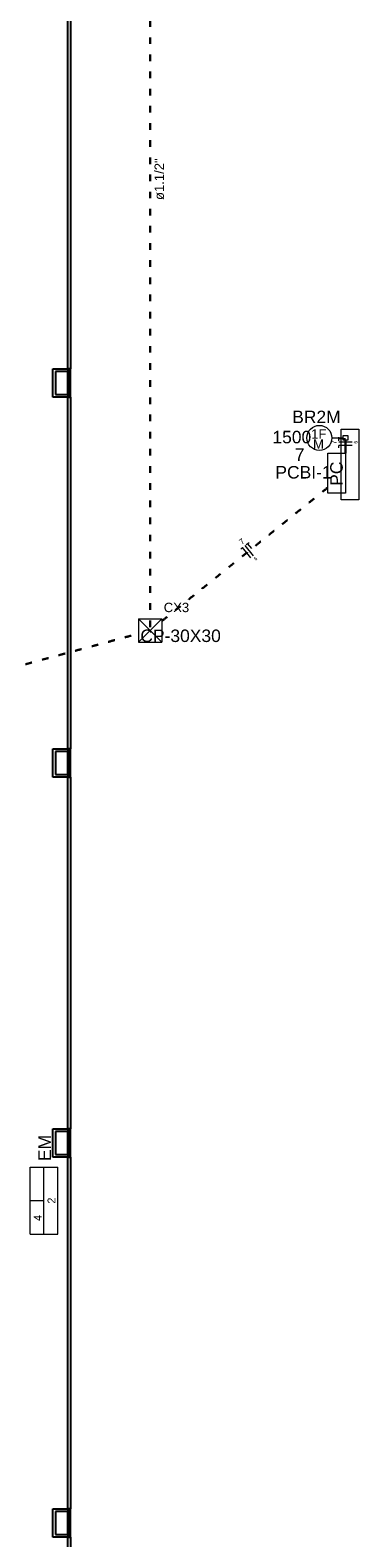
# Model space of a CAD drawing. Header units: millimetres. Extents: x -35 to 343, y 0 to 93.
# Tile 12 of 128: x -15.51 to -10.56, y 26.57 to 49.32. Entities that reach past the tile are written whole.
import ezdxf

# ---------------------------------------------------------------- set-up
doc = ezdxf.new("R2010")
doc.units = ezdxf.units.MM
doc.linetypes.add('DOT2', pattern=[3.175, 0, -3.175])
for name, color, linetype, lineweight in [('EL-Condutos', 3, 'Continuous', 30), ('EL-Fios', 1, 'Continuous', 20), ('EL-Pontos', 1, 'Continuous', 20), ('EL-Textos condutos', 1, 'Continuous', 20), ('EL-Textos fios', 1, 'Continuous', 20), ('EL-Textos pontos', 2, 'Continuous', 20), ('P-SIMBOL', 3, 'Continuous', 20)]:
    doc.layers.add(name, color=color, linetype=linetype, lineweight=lineweight)
doc.styles.add('Arial', font='arial.ttf')

msp = doc.modelspace()

# ---------------------------------------------------------------- linework, layer by layer
at = {"color": 1}
for p, q in [((-14.94702, 44.21039), (-14.94702, 49.51739)), ((-14.90702, 49.51739), (-14.90702, 44.21039)), ((-15.17302, 44.21039), (-14.94702, 44.21039)), ((-15.17302, 43.78339), (-15.17302, 44.21039)), ((-14.94702, 44.17039), (-15.13302, 44.17039)), ((-15.13302, 44.17039), (-15.13302, 43.82339)), ((-14.93302, 44.21039), (-14.94702, 44.21039)), ((-14.94702, 44.21039), (-14.94702, 43.78339)), ((-14.94702, 43.82339), (-14.94702, 44.17039)), ((-14.90702, 44.21039), (-14.93302, 44.21039)), ((-14.93302, 44.21039), (-14.93302, 43.78339)), ((-14.90702, 43.78339), (-14.90702, 44.21039)), ((-14.94702, 43.78339), (-15.17302, 43.78339)), ((-15.13302, 43.82339), (-14.94702, 43.82339)), ((-14.94702, 43.78339), (-14.93302, 43.78339)), ((-14.94702, 38.47739), (-14.94702, 43.78339)), ((-14.93302, 43.78339), (-14.90702, 43.78339)), ((-14.90702, 43.78339), (-14.90702, 38.47739)), ((-15.17302, 38.47739), (-14.94702, 38.47739)), ((-15.17302, 38.05039), (-15.17302, 38.47739)), ((-14.93302, 38.47739), (-14.94702, 38.47739)), ((-14.94702, 38.47739), (-14.94702, 38.05039)), ((-14.90702, 38.47739), (-14.93302, 38.47739)), ((-14.93302, 38.47739), (-14.93302, 38.05039)), ((-14.90702, 38.05039), (-14.90702, 38.47739)), ((-14.94702, 38.43739), (-15.13302, 38.43739)), ((-15.13302, 38.43739), (-15.13302, 38.09039)), ((-14.94702, 38.09039), (-14.94702, 38.43739)), ((-14.94702, 38.05039), (-15.17302, 38.05039)), ((-15.13302, 38.09039), (-14.94702, 38.09039)), ((-14.94702, 38.05039), (-14.93302, 38.05039)), ((-14.94702, 32.74339), (-14.94702, 38.05039)), ((-14.93302, 38.05039), (-14.90702, 38.05039)), ((-14.90702, 38.05039), (-14.90702, 32.74339)), ((-15.17302, 32.74339), (-14.94702, 32.74339)), ((-15.17302, 32.31739), (-15.17302, 32.74339)), ((-14.94702, 32.70339), (-15.13302, 32.70339)), ((-15.13302, 32.70339), (-15.13302, 32.35739)), ((-14.93302, 32.74339), (-14.94702, 32.74339)), ((-14.94702, 32.74339), (-14.94702, 32.31739)), ((-14.94702, 32.35739), (-14.94702, 32.70339)), ((-14.90702, 32.74339), (-14.93302, 32.74339)), ((-14.93302, 32.74339), (-14.93302, 32.31739)), ((-14.90702, 32.31739), (-14.90702, 32.74339)), ((-14.94702, 32.31739), (-15.17302, 32.31739)), ((-15.13302, 32.35739), (-14.94702, 32.35739)), ((-14.94702, 32.31739), (-14.93302, 32.31739)), ((-14.94702, 27.01039), (-14.94702, 32.31739)), ((-14.93302, 32.31739), (-14.90702, 32.31739)), ((-14.90702, 32.31739), (-14.90702, 27.01039)), ((-15.17302, 27.01039), (-14.94702, 27.01039)), ((-15.17302, 26.58339), (-15.17302, 27.01039)), ((-14.94702, 26.97039), (-15.13302, 26.97039)), ((-15.13302, 26.97039), (-15.13302, 26.62339)), ((-14.93302, 27.01039), (-14.94702, 27.01039)), ((-14.94702, 27.01039), (-14.94702, 26.58339)), ((-14.94702, 26.62339), (-14.94702, 26.97039)), ((-14.90702, 27.01039), (-14.93302, 27.01039)), ((-14.93302, 27.01039), (-14.93302, 26.58339)), ((-14.90702, 26.58339), (-14.90702, 27.01039)), ((-15.13302, 26.62339), (-14.94702, 26.62339)), ((-14.94702, 26.58339), (-15.17302, 26.58339)), ((-14.94702, 26.58339), (-14.93302, 26.58339)), ((-14.94702, 21.27739), (-14.94702, 26.58339)), ((-14.93302, 26.58339), (-14.90702, 26.58339)), ((-14.90702, 26.58339), (-14.90702, 21.27739))]:
    msp.add_line(p, q, dxfattribs=at)
at = {"layer": 'EL-Condutos', "linetype": 'DOT2', "ltscale": 0.05}
for points in [[(-13.70702, 60.08099), (-13.70702, 59.13099), (-13.70702, 58.24167), (-13.70702, 57.40868), (-13.70702, 56.62764), (-13.70702, 55.8942), (-13.70702, 55.20398), (-13.70702, 54.55264), (-13.70702, 53.9358), (-13.70702, 53.3491), (-13.70702, 52.78818), (-13.70702, 52.24867), (-13.70702, 51.72621), (-13.70702, 51.21644), (-13.70702, 50.715), (-13.70702, 50.21751), (-13.70702, 49.71962), (-13.70702, 49.21697), (-13.70702, 48.70518), (-13.70702, 48.17991), (-13.70702, 47.63677), (-13.70702, 47.07142), (-13.70702, 46.47948), (-13.70702, 45.8566), (-13.70702, 45.19841), (-13.70702, 44.50054), (-13.70702, 43.75864), (-13.70702, 42.96833), (-13.70702, 42.12527), (-13.70702, 41.22507), (-13.70702, 40.26339)], [(-13.52797, 40.40758), (-13.41046, 40.50221), (-13.29965, 40.59144), (-13.1951, 40.67564), (-13.09632, 40.75518), (-13.00286, 40.83045), (-12.91424, 40.90181), (-12.83, 40.96966), (-12.74968, 41.03435), (-12.67279, 41.09627), (-12.59889, 41.15579), (-12.5275, 41.21329), (-12.45815, 41.26914), (-12.39038, 41.32373), (-12.32372, 41.37743), (-12.2577, 41.4306), (-12.19186, 41.48364), (-12.12574, 41.53692), (-12.05885, 41.5908), (-11.99074, 41.64568), (-11.92094, 41.70191), (-11.84898, 41.75989), (-11.7744, 41.81999), (-11.69672, 41.88257), (-11.61549, 41.94803), (-11.53023, 42.01673), (-11.44049, 42.08905), (-11.34578, 42.16537), (-11.24564, 42.24606), (-11.13962, 42.33149), (-11.02723, 42.42206)], [(-17.58332, 39.21399), (-17.41615, 39.25923), (-17.25924, 39.3017), (-17.11183, 39.34161), (-16.97312, 39.37915), (-16.84235, 39.41456), (-16.71874, 39.44802), (-16.60151, 39.47976), (-16.48988, 39.50998), (-16.38309, 39.5389), (-16.28036, 39.56672), (-16.18089, 39.59365), (-16.08394, 39.61991), (-15.9887, 39.6457), (-15.89442, 39.67123), (-15.80031, 39.69672), (-15.70559, 39.72237), (-15.60949, 39.74839), (-15.51124, 39.775), (-15.41006, 39.8024), (-15.30516, 39.8308), (-15.19578, 39.86042), (-15.08114, 39.89146), (-14.96046, 39.92413), (-14.83297, 39.95864), (-14.69788, 39.99521), (-14.55443, 40.03404), (-14.40184, 40.07534), (-14.23933, 40.11933), (-14.06612, 40.16621), (-13.88144, 40.21619)]]:
    msp.add_spline(points, degree=3, dxfattribs=at)
at = {"layer": 'EL-Condutos', "linetype": 'Continuous'}
msp.add_spline([(-10.76002, 42.93852), (-10.76002, 42.94359), (-10.76002, 42.94871), (-10.76002, 42.95389), (-10.76002, 42.95912), (-10.76002, 42.96442), (-10.76002, 42.9698), (-10.76002, 42.97525), (-10.76002, 42.98078), (-10.76002, 42.9864), (-10.76002, 42.99212), (-10.76002, 42.99794), (-10.76002, 43.00386), (-10.76002, 43.0099), (-10.76002, 43.01606), (-10.76002, 43.02234), (-10.76002, 43.02875), (-10.76002, 43.0353), (-10.76002, 43.04199), (-10.76002, 43.04883), (-10.76002, 43.05582), (-10.76002, 43.06297), (-10.76002, 43.07029), (-10.76002, 43.07778), (-10.76002, 43.08545), (-10.76002, 43.0933), (-10.76002, 43.10134), (-10.76002, 43.10957), (-10.76002, 43.11801), (-10.76002, 43.12666), (-10.76002, 43.13551)], degree=3, dxfattribs=at)
at = {"layer": 'EL-Fios'}
for p, q in [((-10.86002, 43.12739), (-10.86002, 43.18039)), ((-10.76002, 43.15439), (-10.86002, 43.15439)), ((-10.66002, 43.10439), (-10.86002, 43.10439)), ((-10.66002, 43.05439), (-10.86002, 43.05439)), ((-10.86002, 43.02039), (-10.86002, 43.05439)), ((-12.33902, 41.49339), (-12.31302, 41.51439)), ((-12.18802, 41.35839), (-12.31302, 41.51439)), ((-12.14902, 41.38939), (-12.27502, 41.54539)), ((-12.25602, 41.56039), (-12.21502, 41.59339)), ((-12.17302, 41.49939), (-12.23602, 41.57739))]:
    msp.add_line(p, q, dxfattribs=at)
at = {"layer": 'EL-Pontos'}
msp.add_lwpolyline([(-10.82702, 42.23739), (-10.82702, 43.30339), (-10.56002, 43.30339), (-10.56002, 42.23739), (-10.82702, 42.23739)], close=True, dxfattribs=at)
at = {"layer": 'P-SIMBOL'}
for p, q in [((-10.96702, 43.17039), (-10.79502, 43.17039)), ((-10.79502, 43.13539), (-10.79502, 43.20539)), ((-10.79502, 43.20539), (-10.72502, 43.20539)), ((-10.72502, 43.13539), (-10.79502, 43.13539)), ((-10.72502, 43.20539), (-10.72502, 43.13539)), ((-13.88302, 40.44039), (-13.53002, 40.44039)), ((-13.88302, 40.44039), (-13.88302, 40.08739)), ((-13.88302, 40.44039), (-13.53002, 40.08739)), ((-13.53002, 40.44039), (-13.88302, 40.08739)), ((-13.53002, 40.44039), (-13.53002, 40.08739)), ((-13.88302, 40.08739), (-13.53002, 40.08739)), ((-15.51402, 32.16439), (-15.09902, 32.16439)), ((-15.51402, 31.15339), (-15.51402, 32.16439)), ((-15.30702, 31.15339), (-15.30702, 32.16439)), ((-15.09902, 31.15339), (-15.09902, 32.16439)), ((-15.30702, 31.65939), (-15.51402, 31.65939)), ((-15.51402, 31.15339), (-15.09902, 31.15339))]:
    msp.add_line(p, q, dxfattribs=at)
msp.add_lwpolyline([(-10.76002, 42.33539), (-11.02702, 42.33539), (-11.02702, 42.93839), (-10.76002, 42.93839), (-10.76002, 42.33539)], dxfattribs=at)
msp.add_circle((-11.15502, 43.17039), 0.18833, dxfattribs=at)

# ---------------------------------------------------------------- texts
at = {"layer": 'EL-Textos condutos', "insert": (-13.49461, 47.07339), "char_height": 0.1412, "width": 1.18608, "attachment_point": 8, "rotation": 90.00021, "line_spacing_factor": 0.798, "style": 'Arial'}
msp.add_mtext('ø1.1/2"', dxfattribs=at)
at = {"layer": 'EL-Textos fios', "attachment_point": 8, "line_spacing_factor": 0.798, "style": 'Arial'}
for s, insert, char_height, width, rotation in [('7', (-10.89475, 43.10439), 0.08707, 0.104488, 90.00021), ('6', (-10.57988, 43.10439), 0.05413, 0.064952, 90.00021), ('7', (-12.29604, 41.57277), 0.08707, 0.104488, 38.846539), ('6', (-12.09922, 41.3273), 0.05413, 0.064952, 38.846539)]:
    msp.add_mtext(s, dxfattribs=dict(at, insert=insert, char_height=char_height, width=width, rotation=rotation))
at = {"layer": 'EL-Textos pontos', "line_spacing_factor": 0.798, "style": 'Arial'}
for s, insert, char_height, width, attachment_point in [('BR2M', (-11.19902, 43.39252), 0.188267, 0.9036816, 8), ('1500', (-11.57002, 43.08552), 0.188267, 0.9036816, 8), ('7', (-11.45202, 42.82352), 0.18827, 0.2259204, 8), ('PCBI-1', (-11.39402, 42.55452), 0.188267, 1.3555224, 8), ('CX3', (-13.50102, 40.53899), 0.1412, 0.50832, 7), ('CP-30X30', (-13.24702, 40.08752), 0.188267, 1.8073632, 8)]:
    msp.add_mtext(s, dxfattribs=dict(at, insert=insert, char_height=char_height, width=width, attachment_point=attachment_point))
at = {"layer": 'EL-Textos pontos', "attachment_point": 8, "rotation": 90.00021, "line_spacing_factor": 0.798, "style": 'Arial'}
for s, insert, char_height, width in [('EM', (-15.20214, 32.45639), 0.188267, 0.4518408), ('2', (-15.13485, 31.66239), 0.11767, 0.1412004), ('4', (-15.34185, 31.40039), 0.11767, 0.1412004)]:
    msp.add_mtext(s, dxfattribs=dict(at, insert=insert, char_height=char_height, width=width))
at = {"layer": 'P-SIMBOL', "char_height": 0.1412, "attachment_point": 9, "line_spacing_factor": 0.798, "style": 'Arial'}
for s, insert, width in [('1F', (-11.04802, 43.15899), 0.419199), ('M', (-11.08602, 43.00499), 0.299929)]:
    msp.add_mtext(s, dxfattribs=dict(at, insert=insert, width=width))
at = {"layer": 'P-SIMBOL', "insert": (-10.80014, 42.62939), "char_height": 0.188267, "width": 0.6840486, "attachment_point": 8, "rotation": 90.00021, "line_spacing_factor": 0.798, "style": 'Arial'}
msp.add_mtext('PC', dxfattribs=at)

doc.saveas('drawing.dxf')
